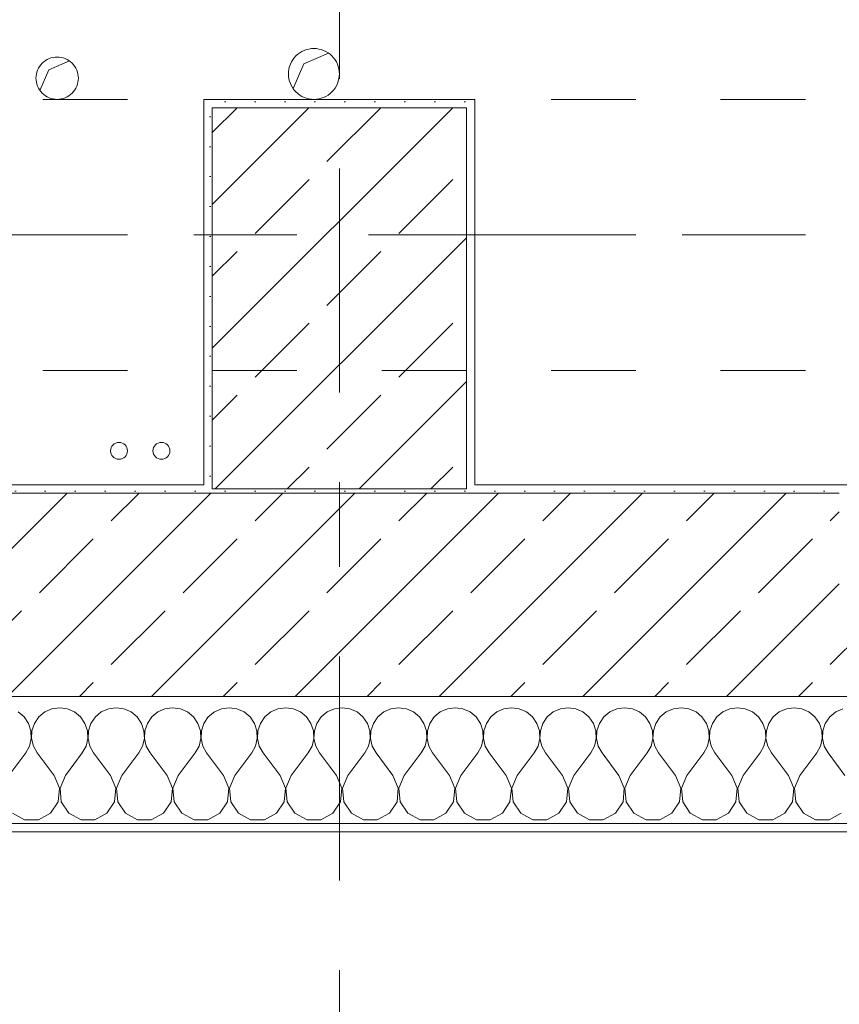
# Model space of a CAD drawing. Header units: metres. Extents: x -3.6 to 84.5, y -11 to 16.8.
# Tile 23 of 256: x 3.8 to 4.7, y -0.4 to 0.8. Entities that reach past the tile are written whole.
import ezdxf

# ---------------------------------------------------------------- set-up
doc = ezdxf.new("R2010")
doc.units = ezdxf.units.M
doc.header["$MEASUREMENT"] = 0
for name, pattern in [('Achse', [0.2, 0.1, -0.05, 0, -0.05]), ('Strichlinie doppelt', [0.546806, 0.264583, -0.105833, 0.070556, -0.105833]), ('Untersicht', [0.1, 0.075, -0.025])]:
    doc.linetypes.add(name, pattern=pattern)
for name, color, linetype in [('152 - Bemaßung_ Beschriftung.Ausbau', 7, 'Continuous'), ('451 - Universal.Achsen Raster', 7, 'Continuous'), ('603 - Struktur.Bodenplatte_ Decke Roh', 7, 'Continuous'), ('604 - Struktur.Wand Aussen', 7, 'Continuous'), ('607 - Struktur.Stütze', 7, 'Continuous'), ('608 - Struktur.Träger', 7, 'Continuous'), ('650 - Abdeckung.Fußboden Aufbau', 7, 'Continuous'), ('801 - HKLSE.Heizung_ Klima_ Lüftung', 7, 'Continuous')]:
    doc.layers.add(name, color=color, linetype=linetype)
doc.styles.add('ERSTELLTER_STIL_2', font='txt')
doc.dimstyles.new('ERSTELLTER_STIL__1', dxfattribs={"dimtxt": 0.1, "dimasz": 0.0532, "dimexe": 0.18, "dimexo": 0.0625, "dimgap": 0, "dimtad": 1, "dimzin": 0, "dimdsep": 46, "dimtxsty": 'ERSTELLTER_STIL_2', "dimblk": 'ARROWHEAD_2', "dimblk1": 'ARROWHEAD_2', "dimblk2": 'ARROWHEAD_2', "dimcen": 0.09, "dimse1": 1, "dimse2": 1, "dimclrd": 7, "dimclre": 7, "dimclrt": 7, "dimazin": 0, "dimtfac": 1, "dimtdec": 4, "dimtmove": 0, "dimatfit": 3, "dimfxl": 1, "dimtolj": 1, "dimtzin": 0, "dimarcsym": 0})
doc.dimstyles.new('ERSTELLTER_STIL__2', dxfattribs={"dimtxt": 0.1, "dimasz": 0.0532, "dimexe": 0.18, "dimexo": 0.0625, "dimgap": 0, "dimtad": 1, "dimzin": 0, "dimdsep": 46, "dimtxsty": 'ERSTELLTER_STIL_2', "dimblk": 'ARROWHEAD_2', "dimblk1": 'ARROWHEAD_2', "dimblk2": 'ARROWHEAD_2', "dimcen": 0.09, "dimse1": 1, "dimse2": 1, "dimclrd": 7, "dimclre": 7, "dimclrt": 7, "dimazin": 0, "dimtfac": 1, "dimtdec": 4, "dimtmove": 2, "dimatfit": 3, "dimfxl": 1, "dimtolj": 1, "dimtzin": 0, "dimarcsym": 0})
doc.dimstyles.new('ERSTELLTER_STIL__3', dxfattribs={"dimtxt": 0.1, "dimasz": 0.0532, "dimexe": 0.18, "dimexo": 0.0625, "dimgap": 0, "dimtad": 1, "dimtih": 1, "dimtoh": 1, "dimzin": 0, "dimdsep": 46, "dimtxsty": 'ERSTELLTER_STIL_2', "dimblk": 'ARROWHEAD_2', "dimblk1": 'ARROWHEAD_2', "dimblk2": 'ARROWHEAD_2', "dimcen": 0.09, "dimse1": 1, "dimse2": 1, "dimclrd": 7, "dimclre": 7, "dimclrt": 7, "dimazin": 0, "dimtfac": 1, "dimtdec": 4, "dimtmove": 0, "dimatfit": 3, "dimfxl": 1, "dimtolj": 1, "dimtzin": 0, "dimarcsym": 0})
pattern_1 = [(45, (0, 0), (-0.0848528, 0.0848528), []), (45, (-0.04243, 0.04243), (-0.0848528, 0.0848528), [0.09, -0.03])]
pattern_2 = [(45, (0, 0), (-0.01767767, 0.01767767), [0, -0.025])]

# ---------------------------------------------------------------- blocks, each defined once
blk = doc.blocks.new('*X86')
at = {"layer": '604 - Struktur.Wand Aussen', "color": 7, "linetype": 'Continuous', "lineweight": 5}
for p, q in [((3.7909, -0.0096), (3.7825, -0.0133)), ((3.8, -0.0083), (3.7909, -0.0096)), ((3.8091, -0.0096), (3.8, -0.0083)), ((3.8175, -0.0133), (3.8091, -0.0096)), ((3.8576, -0.0096), (3.8491, -0.0133)), ((3.8667, -0.0083), (3.8576, -0.0096)), ((3.8758, -0.0096), (3.8667, -0.0083)), ((3.8842, -0.0133), (3.8758, -0.0096)), ((3.9242, -0.0096), (3.9158, -0.0133)), ((3.9333, -0.0083), (3.9242, -0.0096)), ((3.9424, -0.0096), (3.9333, -0.0083)), ((3.9509, -0.0133), (3.9424, -0.0096)), ((3.9909, -0.0096), (3.9825, -0.0133)), ((4, -0.0083), (3.9909, -0.0096)), ((4.0091, -0.0096), (4, -0.0083)), ((4.0175, -0.0133), (4.0091, -0.0096)), ((4.0576, -0.0096), (4.0491, -0.0133)), ((4.0667, -0.0083), (4.0576, -0.0096)), ((4.0758, -0.0096), (4.0667, -0.0083)), ((4.0842, -0.0133), (4.0758, -0.0096)), ((4.1242, -0.0096), (4.1158, -0.0133)), ((4.1333, -0.0083), (4.1242, -0.0096)), ((4.1424, -0.0096), (4.1333, -0.0083)), ((4.1509, -0.0133), (4.1424, -0.0096)), ((4.1909, -0.0096), (4.1825, -0.0133)), ((4.2, -0.0083), (4.1909, -0.0096)), ((4.2091, -0.0096), (4.2, -0.0083)), ((4.2175, -0.0133), (4.2091, -0.0096)), ((4.2576, -0.0096), (4.2491, -0.0133)), ((4.2667, -0.0083), (4.2576, -0.0096)), ((4.2758, -0.0096), (4.2667, -0.0083)), ((4.2842, -0.0133), (4.2758, -0.0096)), ((4.3242, -0.0096), (4.3158, -0.0133)), ((4.3333, -0.0083), (4.3242, -0.0096)), ((4.3424, -0.0096), (4.3333, -0.0083)), ((4.3509, -0.0133), (4.3424, -0.0096)), ((4.3909, -0.0096), (4.3825, -0.0133)), ((4.4, -0.0083), (4.3909, -0.0096)), ((4.4091, -0.0096), (4.4, -0.0083)), ((4.4175, -0.0133), (4.4091, -0.0096)), ((4.4576, -0.0096), (4.4491, -0.0133)), ((4.4667, -0.0083), (4.4576, -0.0096)), ((4.4758, -0.0096), (4.4667, -0.0083)), ((4.4842, -0.0133), (4.4758, -0.0096)), ((4.5242, -0.0096), (4.5158, -0.0133)), ((4.5333, -0.0083), (4.5242, -0.0096)), ((4.5424, -0.0096), (4.5333, -0.0083)), ((4.5509, -0.0133), (4.5424, -0.0096)), ((4.5909, -0.0096), (4.5825, -0.0133)), ((4.6, -0.0083), (4.5909, -0.0096)), ((4.6091, -0.0096), (4.6, -0.0083)), ((4.6175, -0.0133), (4.6091, -0.0096)), ((4.6576, -0.0096), (4.6491, -0.0133)), ((4.6667, -0.0083), (4.6576, -0.0096)), ((4.6758, -0.0096), (4.6667, -0.0083)), ((4.6842, -0.0133), (4.6758, -0.0096)), ((4.7242, -0.0096), (4.7158, -0.0133)), ((3.7579, -0.0192), (3.7509, -0.0133)), ((3.7631, -0.0268), (3.7579, -0.0192)), ((3.7754, -0.0192), (3.7702, -0.0268)), ((3.7825, -0.0133), (3.7754, -0.0192)), ((3.8246, -0.0192), (3.8175, -0.0133)), ((3.8298, -0.0268), (3.8246, -0.0192)), ((3.8421, -0.0192), (3.8369, -0.0268)), ((3.8491, -0.0133), (3.8421, -0.0192)), ((3.8913, -0.0192), (3.8842, -0.0133)), ((3.8965, -0.0268), (3.8913, -0.0192)), ((3.9087, -0.0192), (3.9035, -0.0268)), ((3.9158, -0.0133), (3.9087, -0.0192)), ((3.9579, -0.0192), (3.9509, -0.0133)), ((3.9631, -0.0268), (3.9579, -0.0192)), ((3.9754, -0.0192), (3.9702, -0.0268)), ((3.9825, -0.0133), (3.9754, -0.0192)), ((4.0246, -0.0192), (4.0175, -0.0133)), ((4.0298, -0.0268), (4.0246, -0.0192)), ((4.0421, -0.0192), (4.0369, -0.0268)), ((4.0491, -0.0133), (4.0421, -0.0192)), ((4.0913, -0.0192), (4.0842, -0.0133)), ((4.0965, -0.0268), (4.0913, -0.0192)), ((4.1087, -0.0192), (4.1035, -0.0268)), ((4.1158, -0.0133), (4.1087, -0.0192)), ((4.1579, -0.0192), (4.1509, -0.0133)), ((4.1631, -0.0268), (4.1579, -0.0192)), ((4.1754, -0.0192), (4.1702, -0.0268)), ((4.1825, -0.0133), (4.1754, -0.0192)), ((4.2246, -0.0192), (4.2175, -0.0133)), ((4.2298, -0.0268), (4.2246, -0.0192)), ((4.2421, -0.0192), (4.2369, -0.0268)), ((4.2491, -0.0133), (4.2421, -0.0192)), ((4.2913, -0.0192), (4.2842, -0.0133)), ((4.2965, -0.0268), (4.2913, -0.0192)), ((4.3087, -0.0192), (4.3035, -0.0268)), ((4.3158, -0.0133), (4.3087, -0.0192)), ((4.3579, -0.0192), (4.3509, -0.0133)), ((4.3631, -0.0268), (4.3579, -0.0192)), ((4.3754, -0.0192), (4.3702, -0.0268)), ((4.3825, -0.0133), (4.3754, -0.0192)), ((4.4246, -0.0192), (4.4175, -0.0133)), ((4.4298, -0.0268), (4.4246, -0.0192)), ((4.4421, -0.0192), (4.4369, -0.0268)), ((4.4491, -0.0133), (4.4421, -0.0192)), ((4.4913, -0.0192), (4.4842, -0.0133)), ((4.4965, -0.0268), (4.4913, -0.0192)), ((4.5087, -0.0192), (4.5035, -0.0268)), ((4.5158, -0.0133), (4.5087, -0.0192)), ((4.5579, -0.0192), (4.5509, -0.0133)), ((4.5631, -0.0268), (4.5579, -0.0192)), ((4.5754, -0.0192), (4.5702, -0.0268)), ((4.5825, -0.0133), (4.5754, -0.0192)), ((4.6246, -0.0192), (4.6175, -0.0133)), ((4.6298, -0.0268), (4.6246, -0.0192)), ((4.6421, -0.0192), (4.6369, -0.0268)), ((4.6491, -0.0133), (4.6421, -0.0192)), ((4.6913, -0.0192), (4.6842, -0.0133)), ((4.6965, -0.0268), (4.6913, -0.0192)), ((4.7087, -0.0192), (4.7035, -0.0268)), ((4.7158, -0.0133), (4.7087, -0.0192)), ((3.7661, -0.0355), (3.7631, -0.0268)), ((3.7702, -0.0268), (3.7672, -0.0355)), ((3.8328, -0.0355), (3.8298, -0.0268)), ((3.8369, -0.0268), (3.8339, -0.0355)), ((3.8994, -0.0355), (3.8965, -0.0268)), ((3.9035, -0.0268), (3.9006, -0.0355)), ((3.9661, -0.0355), (3.9631, -0.0268)), ((3.9702, -0.0268), (3.9672, -0.0355)), ((4.0328, -0.0355), (4.0298, -0.0268)), ((4.0369, -0.0268), (4.0339, -0.0355)), ((4.0994, -0.0355), (4.0965, -0.0268)), ((4.1035, -0.0268), (4.1006, -0.0355)), ((4.1661, -0.0355), (4.1631, -0.0268)), ((4.1702, -0.0268), (4.1672, -0.0355)), ((4.2328, -0.0355), (4.2298, -0.0268)), ((4.2369, -0.0268), (4.2339, -0.0355)), ((4.2994, -0.0355), (4.2965, -0.0268)), ((4.3035, -0.0268), (4.3006, -0.0355)), ((4.3661, -0.0355), (4.3631, -0.0268)), ((4.3702, -0.0268), (4.3672, -0.0355)), ((4.4328, -0.0355), (4.4298, -0.0268)), ((4.4369, -0.0268), (4.4339, -0.0355)), ((4.4994, -0.0355), (4.4965, -0.0268)), ((4.5035, -0.0268), (4.5006, -0.0355)), ((4.5661, -0.0355), (4.5631, -0.0268)), ((4.5702, -0.0268), (4.5672, -0.0355)), ((4.6328, -0.0355), (4.6298, -0.0268)), ((4.6369, -0.0268), (4.6339, -0.0355)), ((4.6994, -0.0355), (4.6965, -0.0268)), ((4.7035, -0.0268), (4.7006, -0.0355)), ((3.7645, -0.0536), (3.7665, -0.0447)), ((3.7665, -0.0447), (3.7661, -0.0355)), ((3.7672, -0.0355), (3.7668, -0.0447)), ((3.7668, -0.0447), (3.7689, -0.0536)), ((3.8311, -0.0536), (3.8332, -0.0447)), ((3.8332, -0.0447), (3.8328, -0.0355)), ((3.8339, -0.0355), (3.8335, -0.0447)), ((3.8335, -0.0447), (3.8355, -0.0536)), ((3.8978, -0.0536), (3.8999, -0.0447)), ((3.8999, -0.0447), (3.8994, -0.0355)), ((3.9006, -0.0355), (3.9001, -0.0447)), ((3.9001, -0.0447), (3.9022, -0.0536)), ((3.9645, -0.0536), (3.9665, -0.0447)), ((3.9665, -0.0447), (3.9661, -0.0355)), ((3.9672, -0.0355), (3.9668, -0.0447)), ((3.9668, -0.0447), (3.9689, -0.0536)), ((4.0311, -0.0536), (4.0332, -0.0447)), ((4.0332, -0.0447), (4.0328, -0.0355)), ((4.0339, -0.0355), (4.0335, -0.0447)), ((4.0335, -0.0447), (4.0355, -0.0536)), ((4.0978, -0.0536), (4.0999, -0.0447)), ((4.0999, -0.0447), (4.0994, -0.0355)), ((4.1006, -0.0355), (4.1001, -0.0447)), ((4.1001, -0.0447), (4.1022, -0.0536)), ((4.1645, -0.0536), (4.1665, -0.0447)), ((4.1665, -0.0447), (4.1661, -0.0355)), ((4.1672, -0.0355), (4.1668, -0.0447)), ((4.1668, -0.0447), (4.1689, -0.0536)), ((4.2311, -0.0536), (4.2332, -0.0447)), ((4.2332, -0.0447), (4.2328, -0.0355)), ((4.2339, -0.0355), (4.2335, -0.0447)), ((4.2335, -0.0447), (4.2355, -0.0536)), ((4.2978, -0.0536), (4.2999, -0.0447)), ((4.2999, -0.0447), (4.2994, -0.0355)), ((4.3006, -0.0355), (4.3001, -0.0447)), ((4.3001, -0.0447), (4.3022, -0.0536)), ((4.3645, -0.0536), (4.3665, -0.0447)), ((4.3665, -0.0447), (4.3661, -0.0355)), ((4.3672, -0.0355), (4.3668, -0.0447)), ((4.3668, -0.0447), (4.3689, -0.0536)), ((4.4311, -0.0536), (4.4332, -0.0447)), ((4.4332, -0.0447), (4.4328, -0.0355)), ((4.4339, -0.0355), (4.4335, -0.0447)), ((4.4335, -0.0447), (4.4355, -0.0536)), ((4.4978, -0.0536), (4.4999, -0.0447)), ((4.4999, -0.0447), (4.4994, -0.0355)), ((4.5006, -0.0355), (4.5001, -0.0447)), ((4.5001, -0.0447), (4.5022, -0.0536)), ((4.5645, -0.0536), (4.5665, -0.0447)), ((4.5665, -0.0447), (4.5661, -0.0355)), ((4.5672, -0.0355), (4.5668, -0.0447)), ((4.5668, -0.0447), (4.5689, -0.0536)), ((4.6311, -0.0536), (4.6332, -0.0447)), ((4.6332, -0.0447), (4.6328, -0.0355)), ((4.6339, -0.0355), (4.6335, -0.0447)), ((4.6335, -0.0447), (4.6355, -0.0536)), ((4.6978, -0.0536), (4.6999, -0.0447)), ((4.6999, -0.0447), (4.6994, -0.0355)), ((4.7006, -0.0355), (4.7001, -0.0447)), ((4.7001, -0.0447), (4.7022, -0.0536)), ((3.76, -0.0617), (3.7645, -0.0536)), ((3.7689, -0.0536), (3.7733, -0.0617)), ((3.8267, -0.0617), (3.8311, -0.0536)), ((3.8355, -0.0536), (3.84, -0.0617)), ((3.8933, -0.0617), (3.8978, -0.0536)), ((3.9022, -0.0536), (3.9067, -0.0617)), ((3.96, -0.0617), (3.9645, -0.0536)), ((3.9689, -0.0536), (3.9733, -0.0617)), ((4.0267, -0.0617), (4.0311, -0.0536)), ((4.0355, -0.0536), (4.04, -0.0617)), ((4.0933, -0.0617), (4.0978, -0.0536)), ((4.1022, -0.0536), (4.1067, -0.0617)), ((4.16, -0.0617), (4.1645, -0.0536)), ((4.1689, -0.0536), (4.1733, -0.0617)), ((4.2267, -0.0617), (4.2311, -0.0536)), ((4.2355, -0.0536), (4.24, -0.0617)), ((4.2933, -0.0617), (4.2978, -0.0536)), ((4.3022, -0.0536), (4.3067, -0.0617)), ((4.36, -0.0617), (4.3645, -0.0536)), ((4.3689, -0.0536), (4.3733, -0.0617)), ((4.4267, -0.0617), (4.4311, -0.0536)), ((4.4355, -0.0536), (4.44, -0.0617)), ((4.4933, -0.0617), (4.4978, -0.0536)), ((4.5022, -0.0536), (4.5067, -0.0617)), ((4.56, -0.0617), (4.5645, -0.0536)), ((4.5689, -0.0536), (4.5733, -0.0617)), ((4.6267, -0.0617), (4.6311, -0.0536)), ((4.6355, -0.0536), (4.64, -0.0617)), ((4.6933, -0.0617), (4.6978, -0.0536)), ((4.7022, -0.0536), (4.7067, -0.0617)), ((3.74, -0.0883), (3.76, -0.0617)), ((3.7933, -0.0883), (3.7733, -0.0617)), ((3.8067, -0.0883), (3.8267, -0.0617)), ((3.86, -0.0883), (3.84, -0.0617)), ((3.8733, -0.0883), (3.8933, -0.0617)), ((3.9267, -0.0883), (3.9067, -0.0617)), ((3.94, -0.0883), (3.96, -0.0617)), ((3.9933, -0.0883), (3.9733, -0.0617)), ((4.0067, -0.0883), (4.0267, -0.0617)), ((4.06, -0.0883), (4.04, -0.0617)), ((4.0733, -0.0883), (4.0933, -0.0617)), ((4.1267, -0.0883), (4.1067, -0.0617)), ((4.14, -0.0883), (4.16, -0.0617)), ((4.1933, -0.0883), (4.1733, -0.0617)), ((4.2067, -0.0883), (4.2267, -0.0617)), ((4.26, -0.0883), (4.24, -0.0617)), ((4.2733, -0.0883), (4.2933, -0.0617)), ((4.3267, -0.0883), (4.3067, -0.0617)), ((4.34, -0.0883), (4.36, -0.0617)), ((4.3933, -0.0883), (4.3733, -0.0617)), ((4.4067, -0.0883), (4.4267, -0.0617)), ((4.46, -0.0883), (4.44, -0.0617)), ((4.4733, -0.0883), (4.4933, -0.0617)), ((4.5267, -0.0883), (4.5067, -0.0617)), ((4.54, -0.0883), (4.56, -0.0617)), ((4.5933, -0.0883), (4.5733, -0.0617)), ((4.6067, -0.0883), (4.6267, -0.0617)), ((4.66, -0.0883), (4.64, -0.0617)), ((4.6733, -0.0883), (4.6933, -0.0617)), ((4.7267, -0.0883), (4.7067, -0.0617)), ((3.7996, -0.1033), (3.7933, -0.0883)), ((3.8067, -0.0883), (3.8004, -0.1033)), ((3.8663, -0.1033), (3.86, -0.0883)), ((3.8733, -0.0883), (3.867, -0.1033)), ((3.933, -0.1033), (3.9267, -0.0883)), ((3.94, -0.0883), (3.9337, -0.1033)), ((3.9996, -0.1033), (3.9933, -0.0883)), ((4.0067, -0.0883), (4.0004, -0.1033)), ((4.0663, -0.1033), (4.06, -0.0883)), ((4.0733, -0.0883), (4.067, -0.1033)), ((4.133, -0.1033), (4.1267, -0.0883)), ((4.14, -0.0883), (4.1337, -0.1033)), ((4.1996, -0.1033), (4.1933, -0.0883)), ((4.2067, -0.0883), (4.2004, -0.1033)), ((4.2663, -0.1033), (4.26, -0.0883)), ((4.2733, -0.0883), (4.267, -0.1033)), ((4.333, -0.1033), (4.3267, -0.0883)), ((4.34, -0.0883), (4.3337, -0.1033)), ((4.3996, -0.1033), (4.3933, -0.0883)), ((4.4067, -0.0883), (4.4004, -0.1033)), ((4.4663, -0.1033), (4.46, -0.0883)), ((4.4733, -0.0883), (4.467, -0.1033)), ((4.533, -0.1033), (4.5267, -0.0883)), ((4.54, -0.0883), (4.5337, -0.1033)), ((4.5996, -0.1033), (4.5933, -0.0883)), ((4.6067, -0.0883), (4.6004, -0.1033)), ((4.6663, -0.1033), (4.66, -0.0883)), ((4.6733, -0.0883), (4.667, -0.1033)), ((3.7981, -0.1195), (3.7996, -0.1033)), ((3.8004, -0.1033), (3.8019, -0.1195)), ((3.8648, -0.1195), (3.8663, -0.1033)), ((3.867, -0.1033), (3.8686, -0.1195)), ((3.9314, -0.1195), (3.933, -0.1033)), ((3.9337, -0.1033), (3.9352, -0.1195)), ((3.9981, -0.1195), (3.9996, -0.1033)), ((4.0004, -0.1033), (4.0019, -0.1195)), ((4.0648, -0.1195), (4.0663, -0.1033)), ((4.067, -0.1033), (4.0686, -0.1195)), ((4.1314, -0.1195), (4.133, -0.1033)), ((4.1337, -0.1033), (4.1352, -0.1195)), ((4.1981, -0.1195), (4.1996, -0.1033)), ((4.2004, -0.1033), (4.2019, -0.1195)), ((4.2648, -0.1195), (4.2663, -0.1033)), ((4.267, -0.1033), (4.2686, -0.1195)), ((4.3314, -0.1195), (4.333, -0.1033)), ((4.3337, -0.1033), (4.3352, -0.1195)), ((4.3981, -0.1195), (4.3996, -0.1033)), ((4.4004, -0.1033), (4.4019, -0.1195)), ((4.4648, -0.1195), (4.4663, -0.1033)), ((4.467, -0.1033), (4.4686, -0.1195)), ((4.5314, -0.1195), (4.533, -0.1033)), ((4.5337, -0.1033), (4.5352, -0.1195)), ((4.5981, -0.1195), (4.5996, -0.1033)), ((4.6004, -0.1033), (4.6019, -0.1195)), ((4.6648, -0.1195), (4.6663, -0.1033)), ((4.667, -0.1033), (4.6686, -0.1195)), ((3.7891, -0.133), (3.7981, -0.1195)), ((3.8019, -0.1195), (3.8109, -0.133)), ((3.8558, -0.133), (3.8648, -0.1195)), ((3.8686, -0.1195), (3.8776, -0.133)), ((3.9224, -0.133), (3.9314, -0.1195)), ((3.9352, -0.1195), (3.9442, -0.133)), ((3.9891, -0.133), (3.9981, -0.1195)), ((4.0019, -0.1195), (4.0109, -0.133)), ((4.0558, -0.133), (4.0648, -0.1195)), ((4.0686, -0.1195), (4.0776, -0.133)), ((4.1224, -0.133), (4.1314, -0.1195)), ((4.1352, -0.1195), (4.1442, -0.133)), ((4.1891, -0.133), (4.1981, -0.1195)), ((4.2019, -0.1195), (4.2109, -0.133)), ((4.2558, -0.133), (4.2648, -0.1195)), ((4.2686, -0.1195), (4.2776, -0.133)), ((4.3224, -0.133), (4.3314, -0.1195)), ((4.3352, -0.1195), (4.3442, -0.133)), ((4.3891, -0.133), (4.3981, -0.1195)), ((4.4019, -0.1195), (4.4109, -0.133)), ((4.4558, -0.133), (4.4648, -0.1195)), ((4.4686, -0.1195), (4.4776, -0.133)), ((4.5224, -0.133), (4.5314, -0.1195)), ((4.5352, -0.1195), (4.5442, -0.133)), ((4.5891, -0.133), (4.5981, -0.1195)), ((4.6019, -0.1195), (4.6109, -0.133)), ((4.6558, -0.133), (4.6648, -0.1195)), ((4.6686, -0.1195), (4.6776, -0.133)), ((3.7442, -0.133), (3.7585, -0.1407)), ((3.7748, -0.1407), (3.7891, -0.133)), ((3.8109, -0.133), (3.8252, -0.1407)), ((3.8415, -0.1407), (3.8558, -0.133)), ((3.8776, -0.133), (3.8919, -0.1407)), ((3.9081, -0.1407), (3.9224, -0.133)), ((3.9442, -0.133), (3.9585, -0.1407)), ((3.9748, -0.1407), (3.9891, -0.133)), ((4.0109, -0.133), (4.0252, -0.1407)), ((4.0415, -0.1407), (4.0558, -0.133)), ((4.0776, -0.133), (4.0919, -0.1407)), ((4.1081, -0.1407), (4.1224, -0.133)), ((4.1442, -0.133), (4.1585, -0.1407)), ((4.1748, -0.1407), (4.1891, -0.133)), ((4.2109, -0.133), (4.2252, -0.1407)), ((4.2415, -0.1407), (4.2558, -0.133)), ((4.2776, -0.133), (4.2919, -0.1407)), ((4.3081, -0.1407), (4.3224, -0.133)), ((4.3442, -0.133), (4.3585, -0.1407)), ((4.3748, -0.1407), (4.3891, -0.133)), ((4.4109, -0.133), (4.4252, -0.1407)), ((4.4415, -0.1407), (4.4558, -0.133)), ((4.4776, -0.133), (4.4919, -0.1407)), ((4.5081, -0.1407), (4.5224, -0.133)), ((4.5442, -0.133), (4.5585, -0.1407)), ((4.5748, -0.1407), (4.5891, -0.133)), ((4.6109, -0.133), (4.6252, -0.1407)), ((4.6415, -0.1407), (4.6558, -0.133)), ((4.6776, -0.133), (4.6919, -0.1407)), ((4.7081, -0.1407), (4.7224, -0.133)), ((3.7585, -0.1407), (3.7748, -0.1407)), ((3.8252, -0.1407), (3.8415, -0.1407)), ((3.8919, -0.1407), (3.9081, -0.1407)), ((3.9585, -0.1407), (3.9748, -0.1407)), ((4.0252, -0.1407), (4.0415, -0.1407)), ((4.0919, -0.1407), (4.1081, -0.1407)), ((4.1585, -0.1407), (4.1748, -0.1407)), ((4.2252, -0.1407), (4.2415, -0.1407)), ((4.2919, -0.1407), (4.3081, -0.1407)), ((4.3585, -0.1407), (4.3748, -0.1407)), ((4.4252, -0.1407), (4.4415, -0.1407)), ((4.4919, -0.1407), (4.5081, -0.1407)), ((4.5585, -0.1407), (4.5748, -0.1407)), ((4.6252, -0.1407), (4.6415, -0.1407)), ((4.6919, -0.1407), (4.7081, -0.1407))]:
    blk.add_line(p, q, dxfattribs=at)
blk = doc.blocks.new('*D248')
at = {"layer": '152 - Bemaßung_ Beschriftung.Ausbau', "color": 7, "linetype": 'Continuous', "lineweight": 5}
for p, q in [((3.52, -8.6375), (3.52, -8.5325)), ((4.72, -8.6375), (4.72, -8.5325)), ((3.5402, -8.55), (3.4998, -8.62)), ((4.7402, -8.55), (4.6998, -8.62)), ((1.12, -8.585), (3.52, -8.585)), ((3.52, -8.585), (4.72, -8.585)), ((4.72, -8.585), (7.12, -8.585))]:
    blk.add_line(p, q, dxfattribs=at)
at = {"layer": '152 - Bemaßung_ Beschriftung.Ausbau', "color": 7, "lineweight": 5, "insert": (3.987, -8.565), "char_height": 0.1, "attachment_point": 7, "style": 'ERSTELLTER_STIL_2'}
blk.add_mtext('\\A1;{\\pql;\\fArial|b0|i0|c0|p38;1,20}', dxfattribs=at)
blk = doc.blocks.new('ARROWHEAD_2')
at = {"color": 0, "linetype": 'Continuous', "lineweight": 0}
for p, q in [((-0.378, -0.655), (0.378, 0.655)), ((0, 0), (-1, 0))]:
    blk.add_line(p, q, dxfattribs=at)
blk = doc.blocks.new('*D249')
at = {"layer": '152 - Bemaßung_ Beschriftung.Ausbau', "color": 7, "linetype": 'Continuous', "lineweight": 5}
for p, q in [((4.7402, -8.55), (4.6998, -8.62)), ((7.1402, -8.55), (7.0998, -8.62)), ((4.72, -8.585), (7.12, -8.585))]:
    blk.add_line(p, q, dxfattribs=at)
at = {"layer": '152 - Bemaßung_ Beschriftung.Ausbau', "color": 7, "lineweight": 5, "char_height": 0.1, "attachment_point": 7, "style": 'ERSTELLTER_STIL_2'}
for s, insert in [('\\A1;{\\pql;\\fArial|b0|i0|c0|p38;2,40}', (5.787, -8.565)), ('\\A1;{\\pql;\\fArial|b0|i0|c0|p38;2,01}', (5.787, -8.705))]:
    blk.add_mtext(s, dxfattribs=dict(at, insert=insert))
blk = doc.blocks.new('*D280')
at = {"layer": '152 - Bemaßung_ Beschriftung.Ausbau', "color": 7, "linetype": 'Continuous', "lineweight": 5}
for p, q in [((0.225, -9.1375), (0.225, -9.0325)), ((7.67, -9.1375), (7.67, -9.0325)), ((0.2452, -9.05), (0.2048, -9.12)), ((7.6902, -9.05), (7.6498, -9.12)), ((-0.015, -9.085), (0.225, -9.085)), ((0.225, -9.085), (7.67, -9.085)), ((7.67, -9.085), (7.8, -9.085))]:
    blk.add_line(p, q, dxfattribs=at)
at = {"layer": '152 - Bemaßung_ Beschriftung.Ausbau', "color": 7, "lineweight": 5, "char_height": 0.1, "attachment_point": 7, "style": 'ERSTELLTER_STIL_2'}
for s, insert in [('\\A1;{\\pql;\\fArial|b0|i0|c0|p38;7,44\\fArial|b0|i0|c0|p38;\\A1{\\H.66x;\\S5^  ;}}', (3.7136, -9.0844)), ('\\A1;{\\pql;\\fArial|b0|i0|c0|p38;13}', (7.498, -9.065))]:
    blk.add_mtext(s, dxfattribs=dict(at, insert=insert))
blk = doc.blocks.new('*D458')
at = {"layer": '152 - Bemaßung_ Beschriftung.Ausbau', "color": 7, "linetype": 'Continuous', "lineweight": 5}
for p, q in [((-1.21, 0.0252), (-1.14, -0.0152)), ((-1.175, -0.145), (-1.175, 0.005)), ((-1.21, -0.1248), (-1.14, -0.1652)), ((-1.1225, -0.145), (-1.2275, -0.145)), ((-1.175, -0.1792), (-1.175, -0.145))]:
    blk.add_line(p, q, dxfattribs=at)
at = {"layer": '152 - Bemaßung_ Beschriftung.Ausbau', "color": 7, "lineweight": 5, "insert": (-1.195, -0.317), "char_height": 0.1, "attachment_point": 7, "rotation": 90, "style": 'ERSTELLTER_STIL_2'}
blk.add_mtext('\\A1;{\\pql;\\fArial|b0|i0|c0|p38;15}', dxfattribs=at)
blk = doc.blocks.new('*D459')
at = {"layer": '152 - Bemaßung_ Beschriftung.Ausbau', "color": 7, "linetype": 'Continuous', "lineweight": 5}
for p, q in [((-1.21, 0.0252), (-1.14, -0.0152)), ((-1.175, -0.145), (-1.175, 0.005))]:
    blk.add_line(p, q, dxfattribs=at)
blk = doc.blocks.new('*D465')
at = {"layer": '152 - Bemaßung_ Beschriftung.Ausbau', "color": 7, "linetype": 'Continuous', "lineweight": 5}
for p, q in [((-2.21, 0.0252), (-2.14, -0.0152)), ((-2.175, -0.145), (-2.175, 0.005)), ((-2.21, -0.1248), (-2.14, -0.1652)), ((-2.1225, -0.145), (-2.2275, -0.145)), ((-2.175, -0.1792), (-2.175, -0.145))]:
    blk.add_line(p, q, dxfattribs=at)
at = {"layer": '152 - Bemaßung_ Beschriftung.Ausbau', "color": 7, "lineweight": 5, "insert": (-2.1845, -0.1406), "char_height": 0.1, "attachment_point": 7, "rotation": 90, "style": 'ERSTELLTER_STIL_2'}
blk.add_mtext('\\A1;{\\pql;\\fArial|b0|i0|c0|p38;15}', dxfattribs=at)
blk = doc.blocks.new('*D466')
at = {"layer": '152 - Bemaßung_ Beschriftung.Ausbau', "color": 7, "linetype": 'Continuous', "lineweight": 5}
for p, q in [((-2.21, 0.0252), (-2.14, -0.0152)), ((-2.175, -0.145), (-2.175, 0.005))]:
    blk.add_line(p, q, dxfattribs=at)
blk = doc.blocks.new('*D467')
at = {"layer": '152 - Bemaßung_ Beschriftung.Ausbau', "color": 7, "linetype": 'Continuous', "lineweight": 5}
for p, q in [((-2.21, 0.2702), (-2.14, 0.2298)), ((-2.14, 0.2248), (-2.21, 0.2652)), ((-2.175, 0.005), (-2.175, 0.245)), ((-2.21, 0.0252), (-2.14, -0.0152)), ((-2.1225, 0.005), (-2.2275, 0.005)), ((-2.175, -0.145), (-2.175, 0.005))]:
    blk.add_line(p, q, dxfattribs=at)
at = {"layer": '152 - Bemaßung_ Beschriftung.Ausbau', "color": 7, "lineweight": 5, "insert": (-2.195, 0.0491), "char_height": 0.1, "attachment_point": 7, "rotation": 90, "style": 'ERSTELLTER_STIL_2'}
blk.add_mtext('\\A1;{\\pql;\\fArial|b0|i0|c0|p38;24}', dxfattribs=at)
blk = doc.blocks.new('*D468')
at = {"layer": '152 - Bemaßung_ Beschriftung.Ausbau', "color": 7, "linetype": 'Continuous', "lineweight": 5}
for p, q in [((-2.175, 0.25), (-2.175, 0.7)), ((-2.21, 0.2702), (-2.14, 0.2298)), ((-2.14, 0.2248), (-2.21, 0.2652)), ((-2.1225, 0.25), (-2.2275, 0.25)), ((-2.1225, 0.245), (-2.2275, 0.245)), ((-2.175, 0.245), (-2.175, 0.25)), ((-2.175, 0.005), (-2.175, 0.245))]:
    blk.add_line(p, q, dxfattribs=at)
blk = doc.blocks.new('*D480')
at = {"layer": '152 - Bemaßung_ Beschriftung.Ausbau', "color": 7, "linetype": 'Continuous', "lineweight": 5}
for p, q in [((-0.165, -10.1375), (-0.165, -10.0325)), ((-0.1448, -10.05), (-0.1852, -10.12)), ((43.7602, -10.05), (43.7198, -10.12)), ((-0.1992, -10.085), (-0.165, -10.085)), ((-0.165, -10.085), (43.74, -10.085))]:
    blk.add_line(p, q, dxfattribs=at)
at = {"layer": '152 - Bemaßung_ Beschriftung.Ausbau', "color": 7, "lineweight": 5, "char_height": 0.1, "attachment_point": 7, "style": 'ERSTELLTER_STIL_2'}
for s, insert in [('\\A1;{\\pql;\\fArial|b0|i0|c0|p38;43,90\\fArial|b0|i0|c0|p38;\\A1{\\H.66x;\\S5^  ;}}', (21.5156, -10.0844)), ('\\A1;{\\pql;\\fArial|b0|i0|c0|p38;15}', (43.568, -10.065))]:
    blk.add_mtext(s, dxfattribs=dict(at, insert=insert))
blk = doc.blocks.new('*D494')
at = {"layer": '152 - Bemaßung_ Beschriftung.Ausbau', "color": 7, "linetype": 'Continuous', "lineweight": 5}
for p, q in [((0.68, -9.6375), (0.68, -9.5325)), ((3.98, -9.6375), (3.98, -9.5325)), ((0.7002, -9.55), (0.6598, -9.62)), ((4.0002, -9.55), (3.9598, -9.62)), ((0.38, -9.585), (0.68, -9.585)), ((0.68, -9.585), (3.98, -9.585)), ((3.98, -9.585), (4.28, -9.585))]:
    blk.add_line(p, q, dxfattribs=at)
at = {"layer": '152 - Bemaßung_ Beschriftung.Ausbau', "color": 7, "lineweight": 5, "insert": (2.197, -9.565), "char_height": 0.1, "attachment_point": 7, "style": 'ERSTELLTER_STIL_2'}
blk.add_mtext('\\A1;{\\pql;\\fArial|b0|i0|c0|p38;3,30}', dxfattribs=at)
blk = doc.blocks.new('*D495')
at = {"layer": '152 - Bemaßung_ Beschriftung.Ausbau', "color": 7, "linetype": 'Continuous', "lineweight": 5}
for p, q in [((4.0002, -9.55), (3.9598, -9.62)), ((4.3002, -9.55), (4.2598, -9.62)), ((3.98, -9.585), (4.28, -9.585))]:
    blk.add_line(p, q, dxfattribs=at)
at = {"layer": '152 - Bemaßung_ Beschriftung.Ausbau', "color": 7, "lineweight": 5, "insert": (4.0541, -9.565), "char_height": 0.1, "attachment_point": 7, "style": 'ERSTELLTER_STIL_2'}
blk.add_mtext('\\A1;{\\pql;\\fArial|b0|i0|c0|p38;30}', dxfattribs=at)
blk = doc.blocks.new('*D496')
at = {"layer": '152 - Bemaßung_ Beschriftung.Ausbau', "color": 7, "linetype": 'Continuous', "lineweight": 5}
for p, q in [((4.28, -9.6375), (4.28, -9.5325)), ((7.58, -9.6375), (7.58, -9.5325)), ((4.3002, -9.55), (4.2598, -9.62)), ((7.6002, -9.55), (7.5598, -9.62)), ((3.98, -9.585), (4.28, -9.585)), ((4.28, -9.585), (7.58, -9.585)), ((7.58, -9.585), (7.88, -9.585))]:
    blk.add_line(p, q, dxfattribs=at)
at = {"layer": '152 - Bemaßung_ Beschriftung.Ausbau', "color": 7, "lineweight": 5, "insert": (5.797, -9.565), "char_height": 0.1, "attachment_point": 7, "style": 'ERSTELLTER_STIL_2'}
blk.add_mtext('\\A1;{\\pql;\\fArial|b0|i0|c0|p38;3,30}', dxfattribs=at)
blk = doc.blocks.new('*D644')
at = {"layer": '152 - Bemaßung_ Beschriftung.Ausbau', "color": 7, "linetype": 'Continuous', "lineweight": 5}
for p, q in [((-0.165, -10.6375), (-0.165, -10.5325)), ((62.425, -10.6375), (62.425, -10.5325)), ((-0.1448, -10.55), (-0.1852, -10.62)), ((62.4048, -10.62), (62.4452, -10.55)), ((-0.1992, -10.585), (-0.165, -10.585)), ((-0.165, -10.585), (62.425, -10.585)), ((62.425, -10.585), (62.4593, -10.585))]:
    blk.add_line(p, q, dxfattribs=at)
at = {"layer": '152 - Bemaßung_ Beschriftung.Ausbau', "color": 7, "lineweight": 5, "insert": (30.959, -10.565), "char_height": 0.1, "attachment_point": 7, "style": 'ERSTELLTER_STIL_2'}
blk.add_mtext('\\A1;{\\pql;\\fArial|b0|i0|c0|p38;62,59}', dxfattribs=at)
blk = doc.blocks.new('*D645')
at = {"layer": '152 - Bemaßung_ Beschriftung.Ausbau', "color": 7, "linetype": 'Continuous', "lineweight": 5}
for p, q in [((-1.71, 0.0252), (-1.64, -0.0152)), ((-1.675, -0.145), (-1.675, 0.005)), ((-1.71, -0.1248), (-1.64, -0.1652)), ((-1.6225, -0.145), (-1.7275, -0.145)), ((-1.675, -0.1792), (-1.675, -0.145))]:
    blk.add_line(p, q, dxfattribs=at)
at = {"layer": '152 - Bemaßung_ Beschriftung.Ausbau', "color": 7, "lineweight": 5, "insert": (-1.6845, -0.1406), "char_height": 0.1, "attachment_point": 7, "rotation": 90, "style": 'ERSTELLTER_STIL_2'}
blk.add_mtext('\\A1;{\\pql;\\fArial|b0|i0|c0|p38;15}', dxfattribs=at)
blk = doc.blocks.new('*D646')
at = {"layer": '152 - Bemaßung_ Beschriftung.Ausbau', "color": 7, "linetype": 'Continuous', "lineweight": 5}
for p, q in [((-1.71, 0.0252), (-1.64, -0.0152)), ((-1.675, -0.145), (-1.675, 0.005))]:
    blk.add_line(p, q, dxfattribs=at)
blk = doc.blocks.new('*D647')
at = {"layer": '152 - Bemaßung_ Beschriftung.Ausbau', "color": 7, "linetype": 'Continuous', "lineweight": 5}
for p, q in [((-1.71, 0.2652), (-1.64, 0.2248)), ((-1.675, 0.005), (-1.675, 0.245)), ((-1.71, 0.0252), (-1.64, -0.0152)), ((-1.6225, 0.005), (-1.7275, 0.005)), ((-1.675, -0.145), (-1.675, 0.005))]:
    blk.add_line(p, q, dxfattribs=at)
at = {"layer": '152 - Bemaßung_ Beschriftung.Ausbau', "color": 7, "lineweight": 5, "insert": (-1.695, 0.0491), "char_height": 0.1, "attachment_point": 7, "rotation": 90, "style": 'ERSTELLTER_STIL_2'}
blk.add_mtext('\\A1;{\\pql;\\fArial|b0|i0|c0|p38;24}', dxfattribs=at)
blk = doc.blocks.new('*D648')
at = {"layer": '152 - Bemaßung_ Beschriftung.Ausbau', "color": 7, "linetype": 'Continuous', "lineweight": 5}
for p, q in [((-1.675, 13.455), (-1.675, 13.695)), ((-1.71, 13.4752), (-1.64, 13.4348)), ((-1.6225, 13.455), (-1.7275, 13.455)), ((-1.675, 0.245), (-1.675, 13.455)), ((-1.71, 0.2652), (-1.64, 0.2248)), ((-1.6225, 0.245), (-1.7275, 0.245)), ((-1.675, 0.005), (-1.675, 0.245))]:
    blk.add_line(p, q, dxfattribs=at)
at = {"layer": '152 - Bemaßung_ Beschriftung.Ausbau', "color": 7, "lineweight": 5, "insert": (-1.695, 6.679), "char_height": 0.1, "attachment_point": 7, "rotation": 90, "style": 'ERSTELLTER_STIL_2'}
blk.add_mtext('\\A1;{\\pql;\\fArial|b0|i0|c0|p38;13,21}', dxfattribs=at)

msp = doc.modelspace()

# ---------------------------------------------------------------- hatches: boundary and pattern name
at = {"layer": '604 - Struktur.Wand Aussen', "linetype": 'Continuous', "lineweight": 0, "true_color": 0x000000}
h = msp.add_hatch(dxfattribs=at)
h.set_pattern_fill('Beton__Stahlbeton_0001', color=18, style=0, pattern_type=2)
h.set_pattern_definition(pattern_1)
h.paths.add_polyline_path([(3.52, 0.125), (3.46, 0.125), (3.46, 0.005), (4.78, 0.005), (4.78, 0.125), (4.72, 0.125), (4.72, 0.195), (4.72, 0.245), (3.52, 0.245), (3.52, 0.195)])
h = msp.add_hatch(dxfattribs=at)
h.set_pattern_fill('Gips_0001', color=18, style=0, pattern_type=2)
h.set_pattern_definition(pattern_2)
h.paths.add_polyline_path([(3.97, 0.255), (3.52, 0.255), (3.52, 0.245), (3.97, 0.245)])
h = msp.add_hatch(dxfattribs=at)
h.set_pattern_fill('Gips_0001', color=18, style=0, pattern_type=2)
h.set_pattern_definition(pattern_2)
h.paths.add_polyline_path([(4.29, 0.245), (4.72, 0.245), (4.72, 0.255), (4.29, 0.255)])
h = msp.add_hatch(dxfattribs=at)
h.set_pattern_fill('Verputz_0001', color=18, style=0, pattern_type=2)
h.set_pattern_definition([(0, (0, 0), (0, 0.0866025), [0, -0.05]), (0, (0.025, 0.0433), (0, 0.0866025), [0, -0.05])])
h.paths.add_polyline_path([(3.43, -0.155), (4.81, -0.155), (4.81, -0.145), (3.43, -0.145)])
at = {"layer": '607 - Struktur.Stütze', "linetype": 'Continuous', "lineweight": 0, "true_color": 0x000000}
h = msp.add_hatch(dxfattribs=at)
h.set_pattern_fill('Gips_0001', color=18, style=0, pattern_type=2)
h.set_pattern_definition(pattern_2)
h.paths.add_polyline_path([(3.97, 0.71), (3.97, 0.255), (3.98, 0.255), (3.98, 0.7), (4.28, 0.7), (4.28, 0.255), (4.29, 0.255), (4.29, 0.71)])
h = msp.add_hatch(dxfattribs=at)
h.set_pattern_fill('Beton__Stahlbeton_0001', color=18, style=0, pattern_type=2)
h.set_pattern_definition(pattern_1)
h.paths.add_polyline_path([(3.98, 0.25), (4.28, 0.25), (4.28, 0.7), (3.98, 0.7)])
h = msp.add_hatch(dxfattribs=at)
h.set_pattern_fill('Gips_0001', color=18, style=0, pattern_type=2)
h.set_pattern_definition(pattern_2)
h.paths.add_polyline_path([(3.97, 0.255), (3.97, 0.245), (4.29, 0.245), (4.29, 0.255), (4.28, 0.255), (4.28, 0.25), (3.98, 0.25), (3.98, 0.255)])

# ---------------------------------------------------------------- linework, layer by layer
at = {"layer": '451 - Universal.Achsen Raster', "color": 160, "linetype": 'Strichlinie doppelt', "lineweight": 9, "true_color": 0x3232ff}
for p, q in [((4.13, -10.585), (4.13, 16.355)), ((64.935, 0.55), (-3.175, 0.55))]:
    msp.add_line(p, q, dxfattribs=at)
at = {"layer": '603 - Struktur.Bodenplatte_ Decke Roh', "color": 7, "linetype": 'Continuous', "lineweight": 5}
for p, q in [((4.088, 0.752), (4.1172, 0.7645)), ((3.7765, 0.7206), (3.787, 0.745)), ((3.787, 0.745), (3.8114, 0.7554)), ((4.0754, 0.7227), (4.088, 0.752))]:
    msp.add_line(p, q, dxfattribs=at)
at = {"layer": '603 - Struktur.Bodenplatte_ Decke Roh', "color": 7, "linetype": 'Continuous', "lineweight": 9, "flags": 128}
for points in [[(4.13, 0.74, 0.414214), (4.1, 0.77, 0.414214), (4.07, 0.74, 0.414214), (4.1, 0.71, 0.414214)], [(3.822, 0.735, 0.414214), (3.797, 0.76, 0.414214), (3.772, 0.735, 0.414214), (3.797, 0.71, 0.414214)]]:
    msp.add_lwpolyline(points, format="xyb", close=True, dxfattribs=at)
at = {"layer": '603 - Struktur.Bodenplatte_ Decke Roh', "color": 7, "linetype": 'Continuous', "lineweight": 18, "flags": 128}
msp.add_lwpolyline([(-0.015, 0.005), (43.89, 0.005)], dxfattribs=at)
at = {"layer": '604 - Struktur.Wand Aussen', "color": 7, "linetype": 'Continuous', "lineweight": 13}
for p, q in [((4.72, 0.245), (3.52, 0.245)), ((3.46, 0.005), (4.78, 0.005))]:
    msp.add_line(p, q, dxfattribs=at)
at = {"layer": '604 - Struktur.Wand Aussen', "color": 7, "linetype": 'Continuous', "lineweight": 5}
msp.add_line((3.46, -0.145), (4.78, -0.145), dxfattribs=at)
at = {"layer": '604 - Struktur.Wand Aussen', "color": 7, "linetype": 'Continuous', "lineweight": 5, "flags": 128}
for points in [[(3.97, 0.255), (3.52, 0.255)], [(4.72, 0.255), (4.29, 0.255)], [(3.43, -0.155), (4.81, -0.155)]]:
    msp.add_lwpolyline(points, dxfattribs=at)
at = {"layer": '607 - Struktur.Stütze', "color": 7, "linetype": 'Continuous', "lineweight": 5, "flags": 128}
msp.add_lwpolyline([(4.29, 0.255), (4.29, 0.71), (3.97, 0.71), (3.97, 0.255)], dxfattribs=at)
at = {"layer": '607 - Struktur.Stütze', "color": 7, "linetype": 'Continuous', "lineweight": 13, "flags": 128}
msp.add_lwpolyline([(3.98, 0.25), (4.28, 0.25), (4.28, 0.7), (3.98, 0.7)], close=True, dxfattribs=at)
at = {"layer": '608 - Struktur.Träger', "color": 7, "linetype": 'Untersicht', "lineweight": 13}
for p, q in [((0.38, 0.71), (61.88, 0.71)), ((0.38, 0.39), (61.88, 0.39))]:
    msp.add_line(p, q, dxfattribs=at)
at = {"layer": '608 - Struktur.Träger', "color": 7, "linetype": 'Achse', "lineweight": 9}
msp.add_line((0.38, 0.55), (61.88, 0.55), dxfattribs=at)
at = {"layer": '650 - Abdeckung.Fußboden Aufbau', "color": 7, "linetype": 'Continuous', "lineweight": 13, "flags": 128}
msp.add_lwpolyline([(0.235, 5.19), (0.235, 0.71), (0.69, 0.71), (0.69, 0.255), (3.97, 0.255), (3.97, 0.71), (4.29, 0.71), (4.29, 0.255), (7.57, 0.255), (7.57, 0.71), (7.67, 0.71), (7.67, 0.845), (7.8, 0.845)], dxfattribs=at)
at = {"layer": '801 - HKLSE.Heizung_ Klima_ Lüftung', "color": 7, "linetype": 'Continuous', "lineweight": 5}
for centre in [(3.87, 0.295), (3.92, 0.295)]:
    msp.add_circle(centre, 0.01, dxfattribs=at)

# ---------------------------------------------------------------- block references
at = {"layer": '604 - Struktur.Wand Aussen', "color": 7, "lineweight": 18}
msp.add_blockref('*X86', (0, 0), dxfattribs=at)

# ---------------------------------------------------------------- dimensions: what is measured, and where the dimension line sits
at = {"layer": '152 - Bemaßung_ Beschriftung.Ausbau', "color": 7, "linetype": 'Continuous', "lineweight": 5}
for base, p1, p2, dimstyle, picture, middle in [((-1.675, 13.455), (22.1775, 0.245), (31.13, 13.455), 'ERSTELLTER_STIL__1', '*D648', (-1.745, 6.847)), ((-2.175, 0.24998), (22.1775, 0.245), (0.37999, 0.24998), 'ERSTELLTER_STIL__1', '*D468', (-2.245, 0.44339)), ((-2.175, 0.245), (-0.015, 0.005), (22.1775, 0.245), 'ERSTELLTER_STIL__1', '*D467', (-2.245, 0.1253)), ((-1.675, 0.245), (-0.015, 0.005), (22.1775, 0.245), 'ERSTELLTER_STIL__1', '*D647', (-1.745, 0.1253)), ((-2.175, 0.005), (-0.165, -0.145), (21.9375, 0.005), 'ERSTELLTER_STIL__2', '*D465', (-2.2345, -0.0644)), ((-2.175, 0.005), (21.9375, 0.005), (-0.015, 0.005), 'ERSTELLTER_STIL__1', '*D466', (-2.2450000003, 0.001853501)), ((-1.675, 0.005), (-0.165, -0.145), (21.9375, 0.005), 'ERSTELLTER_STIL__2', '*D645', (-1.7345, -0.0644)), ((-1.675, 0.005), (21.9375, 0.005), (-0.015, 0.005), 'ERSTELLTER_STIL__1', '*D646', (-1.7450000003, 0.001853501)), ((-1.175, 0.005), (-0.165, -0.145), (21.9375, 0.005), 'ERSTELLTER_STIL__1', '*D458', (-1.245, -0.2408)), ((-1.175, 0.005), (21.9375, 0.005), (-0.015, 0.005), 'ERSTELLTER_STIL__1', '*D459', (-1.2450000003, 0.001853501))]:
    dim = msp.add_linear_dim(base=base, p1=p1, p2=p2, angle=90, dimstyle=dimstyle, dxfattribs=at)
    dim.commit()
    dim.dimension.update_dxf_attribs({"geometry": picture, "text_midpoint": middle, "dimtype": 160, "text_rotation": 90})
for base, p1, p2, picture, middle in [((7.67002, -9.085), (0.225, 6.85), (7.67002, 2.94998), '*D280', (3.9785, -9.015)), ((62.425, -10.585), (-0.165, -0.145), (62.425, 5.1), '*D644', (31.127, -10.515)), ((3.98, -9.585), (0.68, 0.7), (3.98, 0.7), '*D494', (2.3268, -9.515)), ((4.28, -9.585), (3.98, 0.7), (4.28, 0.7), '*D495', (4.1303, -9.515)), ((7.58, -9.585), (4.28, 0.7), (7.58, 0.7), '*D496', (5.9268, -9.515)), ((4.72, -8.585), (3.52, 0.125), (4.72, 0.125), '*D248', (4.1169, -8.515)), ((7.12, -8.585), (4.72, 0.125), (7.12, 0.125), '*D249', (5.9169, -8.515)), ((43.740001, -10.085), (-0.165, -0.145), (43.740001, -8.085), '*D480', (21.81866, -10.015))]:
    dim = msp.add_linear_dim(base=base, p1=p1, p2=p2, dimstyle='ERSTELLTER_STIL__3', dxfattribs=at)
    dim.commit()
    dim.dimension.update_dxf_attribs({"geometry": picture, "text_midpoint": middle, "dimtype": 160})

doc.saveas('drawing.dxf')
